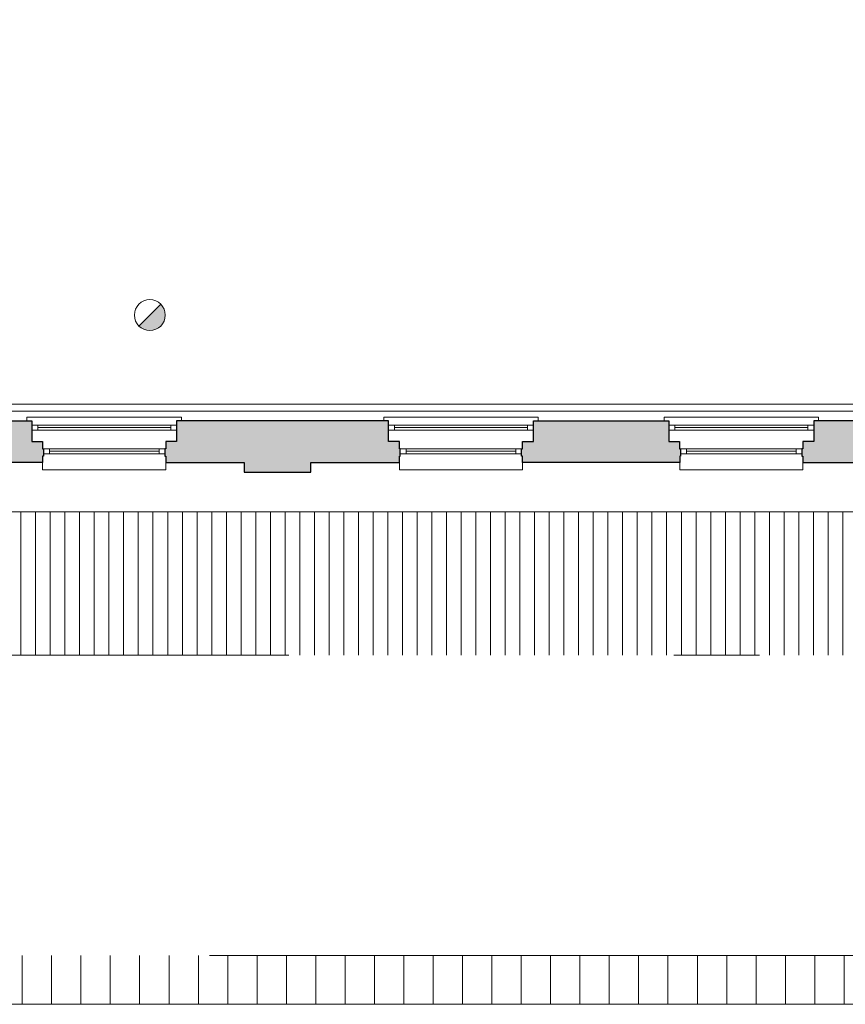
# Model space of a CAD drawing. Header units: millimetres. Extents: x -13022 to 1371524, y -38729 to 632593.
# Tile 146 of 256: x 862131 to 870569, y -18793 to -8723. Entities that reach past the tile are written whole.
import ezdxf

# ---------------------------------------------------------------- set-up
doc = ezdxf.new("R2010")
doc.units = ezdxf.units.MM
doc.header["$LTSCALE"] = 35
doc.set_wipeout_variables(frame=1)
doc.linetypes.add('DASHED', pattern=[200, 100, -100])
doc.linetypes.add('DIVIDE', pattern=[1250, 862.5, -112.5, 25, -112.5, 25, -112.5])
doc.layers.add('Al65----_beveiliging-inst', color=92, linetype='Continuous', lineweight=9)
doc.layers.add('brandveiligheid voorzieningen', color=10, linetype='Continuous', lineweight=9)
for name, color, linetype in [('LAYER102', 1, 'Continuous'), ('LAYER111', 7, 'Continuous'), ('LAYER22', 7, 'Continuous'), ('LAYER27', 7, 'Continuous'), ('LAYER28', 7, 'Continuous'), ('LAYER30', 7, 'Continuous')]:
    doc.layers.add(name, color=color, linetype=linetype)
doc.styles.get("Standard").update_dxf_attribs({"font": 'simplex.shx'})

# ---------------------------------------------------------------- blocks, each defined once
blk = doc.blocks.new('Brandmelder')
at = {"layer": 'brandveiligheid voorzieningen'}
blk.add_hatch(color=256, dxfattribs=at).paths.add_polyline_path([(76.62, -89.8, 0.198912), (75.85, -87.94), (72.13, -91.66, 0.668179)])
blk.add_line((72.13, -91.66), (75.85, -87.94), dxfattribs=at)
blk.add_circle((73.99, -89.8), 2.63, dxfattribs=at)

msp = doc.modelspace()

# ---------------------------------------------------------------- hatches: boundary and pattern name
at = {"layer": 'LAYER111', "linetype": 'Continuous', "lineweight": 5}
for points in [[(862255.125, -12826.55), (862255.125, -13036.55), (862365.125, -13036.55), (862365.125, -13111.55), (862375.125, -13111.558), (862375.125, -13186.543), (862365.25, -13186.543), (862365.25, -13251.543), (860760.125, -13251.55), (860760.125, -13186.543), (860750.125, -13186.543), (860750.125, -13111.558), (860760.125, -13111.55), (860760.125, -13036.55), (860870.125, -13036.55), (860870.125, -12826.55)], [(865901.125, -12826.55), (865901.125, -13036.543), (866011.125, -13036.543), (866011.125, -13111.543), (866021.125, -13111.55), (866021.125, -13186.535), (866011.125, -13186.535), (866011.125, -13251.543), (865105.125, -13251.55), (865105.125, -13351.55), (864425.125, -13351.55), (864425.125, -13251.543), (863625.125, -13251.535), (863625.125, -13186.535), (863615.125, -13186.535), (863615.125, -13111.55), (863625.125, -13111.543), (863625.125, -13036.543), (863735.125, -13036.543), (863735.125, -12826.55)], [(868766.125, -12826.55), (868766.125, -13036.55), (868876.125, -13036.55), (868876.125, -13111.55), (868886.125, -13111.558), (868886.125, -13186.543), (868876.25, -13186.543), (868876.25, -13251.543), (867271.125, -13251.55), (867271.125, -13186.543), (867261.125, -13186.543), (867261.125, -13111.558), (867271.125, -13111.55), (867271.125, -13036.55), (867381.125, -13036.55), (867381.125, -12826.55)], [(872515.125, -12826.55), (872515.125, -13036.543), (872625.125, -13036.543), (872625.125, -13111.543), (872635.125, -13111.55), (872635.125, -13186.535), (872625.125, -13186.535), (872625.125, -13251.543), (871722.125, -13251.55), (871722.125, -13351.55), (871042.125, -13351.55), (871042.125, -13251.543), (870136.125, -13251.535), (870136.125, -13186.535), (870126.125, -13186.535), (870126.125, -13111.55), (870136.125, -13111.543), (870136.125, -13036.543), (870246.125, -13036.543), (870246.125, -12826.55)]]:
    msp.add_hatch(color=254, dxfattribs=at).paths.add_polyline_path(points, flags=0)
at = {"layer": 'LAYER27', "linetype": 'Continuous', "lineweight": 13}
h = msp.add_hatch(dxfattribs=at)
h.set_pattern_fill("~A--G'+~", style=0, pattern_type=0)
h.set_pattern_definition([(90, (834693.16, -15223.58), (-150, 9e-15), [])])
h.paths.add_polyline_path([(834693.156, -15223.582), (834693.156, -13757.55), (894256.625, -13757.55), (894256.625, -15223.582)], flags=0)
h = msp.add_hatch(dxfattribs=at)
h.set_pattern_fill('~A--G&P~', style=0, pattern_type=0)
h.set_pattern_definition([(90, (894256.62, -18292.56), (-300, 2e-14), [])])
h.paths.add_polyline_path([(894256.625, -18292.558), (894256.625, -18792.644), (834693.156, -18792.644), (834693.156, -18292.558)], flags=0)

# ---------------------------------------------------------------- linework, layer by layer
at = {"layer": 'LAYER22', "color": 7, "linetype": 'Continuous', "lineweight": 18}
for points in [[(863785.25, -12826.535), (863785.25, -12786.535), (862205.312, -12786.535), (862205.312, -12826.535)], [(867431.125, -12826.535), (867431.125, -12786.535), (865851.187, -12786.535), (865851.187, -12826.535)], [(870296.25, -12826.535), (870296.25, -12786.535), (868716.312, -12786.535), (868716.312, -12826.535)], [(862365.25, -13251.543), (862365.25, -13326.543), (863625.187, -13326.543), (863625.187, -13251.543)], [(866011.125, -13251.543), (866011.125, -13326.543), (867271.062, -13326.543), (867271.062, -13251.543)], [(868876.25, -13251.543), (868876.25, -13326.543), (870136.187, -13326.543), (870136.187, -13251.543)], [(834693.156, -13757.55), (894256.625, -13757.55)], [(894256.625, -18792.644), (834693.156, -18792.644)]]:
    msp.add_lwpolyline(points, dxfattribs=at)
at = {"layer": 'LAYER22', "color": 7, "linetype": 'DASHED', "lineweight": 18}
for points in [[(863785.25, -12826.535), (863785.25, -12786.535), (862205.312, -12786.535), (862205.312, -12826.535)], [(867431.125, -12826.535), (867431.125, -12786.535), (865851.187, -12786.535), (865851.187, -12826.535)], [(870296.25, -12826.535), (870296.25, -12786.535), (868716.312, -12786.535), (868716.312, -12826.535)], [(862365.25, -13251.543), (862365.25, -13326.543), (863625.187, -13326.543), (863625.187, -13251.543)], [(866011.125, -13251.543), (866011.125, -13326.543), (867271.062, -13326.543), (867271.062, -13251.543)], [(868876.25, -13251.543), (868876.25, -13326.543), (870136.187, -13326.543), (870136.187, -13251.543)], [(834693.156, -13757.55), (894256.625, -13757.55)], [(894256.625, -18792.644), (834693.156, -18792.644)]]:
    msp.add_lwpolyline(points, dxfattribs=at)
at = {"layer": 'LAYER22', "color": 7, "linetype": 'DIVIDE', "lineweight": 18}
for points in [[(834693.156, -15223.582), (894256.625, -15223.582)], [(894256.625, -18292.558), (834693.156, -18292.558)]]:
    msp.add_lwpolyline(points, dxfattribs=at)
at = {"layer": 'LAYER28', "color": 7, "linetype": 'Continuous', "lineweight": 25}
for points in [[(862255.125, -12826.55), (862255.125, -13036.55), (862365.125, -13036.55), (862365.125, -13111.55), (862375.125, -13111.558), (862375.125, -13186.543), (862365.25, -13186.543), (862365.25, -13251.543), (860760.125, -13251.55), (860760.125, -13186.543), (860750.125, -13186.543), (860750.125, -13111.558), (860760.125, -13111.55), (860760.125, -13036.55), (860870.125, -13036.55), (860870.125, -12826.55)], [(863735.125, -12826.55), (863735.125, -13036.543), (863625.125, -13036.543), (863625.125, -13111.543), (863615.125, -13111.55), (863615.125, -13186.535), (863625.125, -13186.535), (863625.125, -13251.535), (864425.125, -13251.543), (864425.125, -13351.55), (865105.125, -13351.55), (865105.125, -13251.55), (866011.125, -13251.543), (866011.125, -13186.535), (866021.125, -13186.535), (866021.125, -13111.55), (866011.125, -13111.543), (866011.125, -13036.543), (865901.125, -13036.543), (865901.125, -12826.55)], [(868766.125, -12826.55), (868766.125, -13036.55), (868876.125, -13036.55), (868876.125, -13111.55), (868886.125, -13111.558), (868886.125, -13186.543), (868876.25, -13186.543), (868876.25, -13251.543), (867271.125, -13251.55), (867271.125, -13186.543), (867261.125, -13186.543), (867261.125, -13111.558), (867271.125, -13111.55), (867271.125, -13036.55), (867381.125, -13036.55), (867381.125, -12826.55)], [(870246.125, -12826.55), (870246.125, -13036.543), (870136.125, -13036.543), (870136.125, -13111.543), (870126.125, -13111.55), (870126.125, -13186.535), (870136.125, -13186.535), (870136.125, -13251.535), (871042.125, -13251.543), (871042.125, -13351.55), (871722.125, -13351.55), (871722.125, -13251.55), (872625.125, -13251.543), (872625.125, -13186.535), (872635.125, -13186.535), (872635.125, -13111.55), (872625.125, -13111.543), (872625.125, -13036.543), (872515.125, -13036.543), (872515.125, -12826.55)]]:
    msp.add_lwpolyline(points, close=True, dxfattribs=at)
at = {"layer": 'LAYER30', "color": 7, "linetype": 'Continuous', "lineweight": 18}
for points in [[(862315.281, -12869.222), (862255.281, -12869.222), (862255.281, -12919.222), (862315.281, -12919.222)], [(863735.25, -12869.222), (863675.25, -12869.222), (863675.25, -12919.222), (863735.25, -12919.222)], [(865961.156, -12869.222), (865901.156, -12869.222), (865901.156, -12919.222), (865961.156, -12919.222)], [(867381.125, -12869.222), (867321.125, -12869.222), (867321.125, -12919.222), (867381.125, -12919.222)], [(868826.281, -12869.222), (868766.281, -12869.222), (868766.281, -12919.222), (868826.281, -12919.222)], [(870246.25, -12869.222), (870186.25, -12869.222), (870186.25, -12919.222), (870246.25, -12919.222)], [(862375.25, -13161.535), (862435.25, -13161.535), (862435.25, -13111.535), (862375.25, -13111.535)], [(863555.25, -13161.535), (863615.25, -13161.535), (863615.25, -13111.535), (863555.25, -13111.535)], [(866021.125, -13161.535), (866081.125, -13161.535), (866081.125, -13111.535), (866021.125, -13111.535)], [(867201.125, -13161.535), (867261.125, -13161.535), (867261.125, -13111.535), (867201.125, -13111.535)], [(868886.25, -13161.535), (868946.25, -13161.535), (868946.25, -13111.535), (868886.25, -13111.535)], [(870066.25, -13161.535), (870126.25, -13161.535), (870126.25, -13111.535), (870066.25, -13111.535)]]:
    msp.add_lwpolyline(points, close=True, dxfattribs=at)
for points in [[(863675.25, -12869.222), (862315.281, -12869.222)], [(867321.125, -12869.222), (865961.156, -12869.222)], [(870186.25, -12869.222), (868826.281, -12869.222)], [(863675.25, -12894.222), (862315.281, -12894.222)], [(863675.25, -12919.222), (862315.281, -12919.222)], [(867321.125, -12894.222), (865961.156, -12894.222)], [(867321.125, -12919.222), (865961.156, -12919.222)], [(870186.25, -12894.222), (868826.281, -12894.222)], [(870186.25, -12919.222), (868826.281, -12919.222)], [(862435.25, -13111.535), (863555.25, -13111.535)], [(862435.25, -13136.535), (863555.25, -13136.535)], [(862435.25, -13161.535), (863555.25, -13161.535)], [(866081.125, -13111.535), (867201.125, -13111.535)], [(866081.125, -13136.535), (867201.125, -13136.535)], [(866081.125, -13161.535), (867201.125, -13161.535)], [(868946.25, -13111.535), (870066.25, -13111.535)], [(868946.25, -13136.535), (870066.25, -13136.535)], [(868946.25, -13161.535), (870066.25, -13161.535)]]:
    msp.add_lwpolyline(points, dxfattribs=at)

# ---------------------------------------------------------------- block references
at = {"layer": 'Al65----_beveiliging-inst', "xscale": 60, "yscale": 60, "zscale": 60}
msp.add_blockref('Brandmelder', (859021.36, -6355.909), dxfattribs=at)

# ---------------------------------------------------------------- texts
at = {"layer": 'LAYER102', "color": 7, "linetype": 'Continuous', "lineweight": 0, "char_height": 162, "attachment_point": 7, "line_spacing_factor": 1.333333}
for s, insert in [('\\pi-504.72;{\\fArial|b1|i0|c0|p34;\\H1.2346x;kantoor\\P\\pi-698.63;\\fArial|b0|i0|c0|p34;\\H0.81x;kantoorfunctie \\P\\pi-399.6;24,9 m2}', (970908.715, -9706.638)), ('\\pi-504.72;{\\fArial|b1|i0|c0|p34;\\H1.2346x;kantoor\\fArial|b0|i0|c0|p34;\\H0.81x;\\P\\pi-698.63;kantoorfunctie \\P\\pi-390.59;14,2 m2}', (977066.011, -9722.852))]:
    msp.add_mtext(s, dxfattribs=dict(at, insert=insert))

# ---------------------------------------------------------------- wipeouts: each hides what was drawn before it
at = {"linetype": 'Continuous'}
msp.add_wipeout([(861252.125, -12726.488), (861252.125, -12656.488), (884207.125, -12656.55), (884207.125, -12726.55)], dxfattribs=at).dxf.layer = 'LAYER111'

# ---------------------------------------------------------------- next in the draw order: linework, layer by layer
at = {"layer": 'LAYER102', "color": 7, "linetype": 'Continuous', "lineweight": 18}
msp.add_lwpolyline([(861252.125, -12726.488), (861252.125, -12656.488), (884207.125, -12656.55), (884207.125, -12726.55)], close=True, dxfattribs=at)
at = {"layer": 'LAYER102', "color": 7, "linetype": 'DASHED', "lineweight": 18}
msp.add_lwpolyline([(861252.125, -12726.488), (861252.125, -12656.488), (884207.125, -12656.55), (884207.125, -12726.55)], close=True, dxfattribs=at)

doc.saveas('drawing.dxf')
